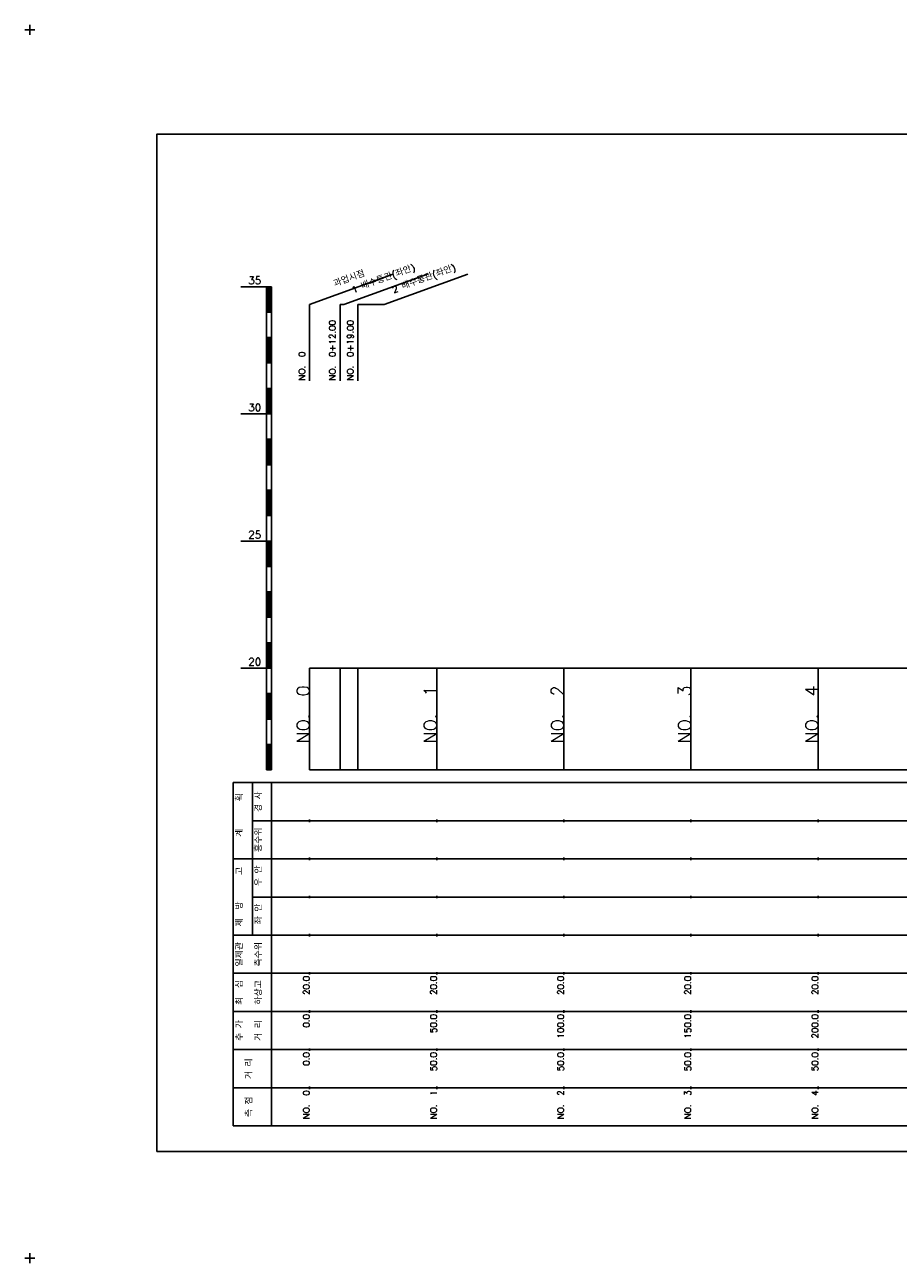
# Model space of a CAD drawing. Extents: x -2 to 685, y -2 to 1408.
# Tile 1 of 6: x -2 to 342, y -2 to 485. Entities that reach past the tile are written whole.
import ezdxf
from ezdxf.enums import TextEntityAlignment as Align

# ---------------------------------------------------------------- set-up
doc = ezdxf.new("R2010")
doc.units = 0
doc.header["$LTSCALE"] = 5
for name, color, linetype in [('BOX', 5, 'CONTINUOUS'), ('DT1', 3, 'CONTINUOUS'), ('LT1', 4, 'CONTINUOUS'), ('ST1', 7, 'CONTINUOUS')]:
    doc.layers.add(name, color=color, linetype=linetype)
doc.styles.add('GHS', font='ROMANS.shx', dxfattribs={"bigfont": 'GHS.shx'})

msp = doc.modelspace()

# ---------------------------------------------------------------- linework, layer by layer
at = {"layer": 'BOX'}
msp.add_lwpolyline([(50, 42), (650, 42), (650, 442), (50, 442), (50, 42)], dxfattribs=at)
at = {"layer": 'DT1', "linetype": 'CONTINUOUS'}
for p, q in [((122, 375), (123.46, 375)), ((129, 375), (139.39, 375))]:
    msp.add_line(p, q, dxfattribs=at)
at = {"layer": 'LT1', "linetype": 'CONTINUOUS'}
for p, q in [((110, 375), (142.89, 386.97)), ((123.46, 375), (156.35, 386.97)), ((139.39, 375), (172.27, 386.97)), ((110, 345), (110, 375)), ((122, 345), (122, 375)), ((129, 345), (129, 375))]:
    msp.add_line(p, q, dxfattribs=at)
at = {"layer": 'LT1'}
for p, q in [((83, 382), (93, 382)), ((93, 192), (93, 382)), ((93, 382), (95, 382)), ((93.5, 381.8), (93.5, 372.2)), ((94, 381.8), (94, 372.2)), ((94.5, 381.8), (94.5, 372.2)), ((95, 192), (95, 382)), ((93, 372), (95, 372)), ((93, 362), (95, 362)), ((93.5, 361.8), (93.5, 352.2)), ((94, 361.8), (94, 352.2)), ((94.5, 361.8), (94.5, 352.2)), ((93, 352), (95, 352)), ((93, 342), (95, 342)), ((93.5, 341.8), (93.5, 332.2)), ((94, 341.8), (94, 332.2)), ((94.5, 341.8), (94.5, 332.2)), ((83, 332), (93, 332)), ((93, 332), (95, 332)), ((93, 322), (95, 322)), ((93.5, 321.8), (93.5, 312.2)), ((94, 321.8), (94, 312.2)), ((94.5, 321.8), (94.5, 312.2)), ((93, 312), (95, 312)), ((93, 302), (95, 302)), ((93.5, 301.8), (93.5, 292.2)), ((94, 301.8), (94, 292.2)), ((94.5, 301.8), (94.5, 292.2)), ((93, 292), (95, 292)), ((83, 282), (93, 282)), ((93, 282), (95, 282)), ((93.5, 281.8), (93.5, 272.2)), ((94, 281.8), (94, 272.2)), ((94.5, 281.8), (94.5, 272.2)), ((93, 272), (95, 272)), ((93, 262), (95, 262)), ((93.5, 261.8), (93.5, 252.2)), ((94, 261.8), (94, 252.2)), ((94.5, 261.8), (94.5, 252.2)), ((93, 252), (95, 252)), ((93, 242), (95, 242)), ((93.5, 241.8), (93.5, 232.2)), ((94, 241.8), (94, 232.2)), ((94.5, 241.8), (94.5, 232.2)), ((83, 232), (93, 232)), ((93, 232), (95, 232)), ((110, 192), (110, 232)), ((122, 192), (122, 232)), ((129, 192), (129, 232)), ((160, 192), (160, 232)), ((210, 192), (210, 232)), ((260, 192), (260, 232)), ((310, 192), (310, 232)), ((110, 225.69), (110, 226.69)), ((160, 225.69), (160, 226.69)), ((210, 225.69), (210, 226.69)), ((260, 225.69), (260, 226.69)), ((310, 225.69), (310, 226.69)), ((93, 222), (95, 222)), ((93.5, 221.8), (93.5, 212.2)), ((94, 221.8), (94, 212.2)), ((94.5, 221.8), (94.5, 212.2)), ((93, 212), (95, 212)), ((93, 202), (95, 202)), ((93.5, 201.8), (93.5, 192.2)), ((94, 201.8), (94, 192.2)), ((94.5, 201.8), (94.5, 192.2)), ((93, 192), (95, 192)), ((110, 192), (610, 192)), ((110, 171.5), (110, 172.5)), ((160, 171.5), (160, 172.5)), ((210, 171.5), (210, 172.5)), ((260, 171.5), (260, 172.5)), ((310, 171.5), (310, 172.5)), ((110, 156.5), (110, 157.5)), ((160, 156.5), (160, 157.5)), ((210, 156.5), (210, 157.5)), ((260, 156.5), (260, 157.5)), ((310, 156.5), (310, 157.5)), ((110, 141.5), (110, 142.5)), ((160, 141.5), (160, 142.5)), ((210, 141.5), (210, 142.5)), ((260, 141.5), (260, 142.5)), ((310, 141.5), (310, 142.5)), ((110, 126.5), (110, 127.5)), ((160, 126.5), (160, 127.5)), ((210, 126.5), (210, 127.5)), ((260, 126.5), (260, 127.5)), ((310, 126.5), (310, 127.5)), ((110, 111.5), (110, 112.5)), ((160, 111.5), (160, 112.5)), ((210, 111.5), (210, 112.5)), ((260, 111.5), (260, 112.5)), ((310, 111.5), (310, 112.5)), ((110, 96.5), (110, 97.5)), ((160, 96.5), (160, 97.5)), ((210, 96.5), (210, 97.5)), ((260, 96.5), (260, 97.5)), ((310, 96.5), (310, 97.5)), ((110, 81.5), (110, 82.5)), ((160, 81.5), (160, 82.5)), ((210, 81.5), (210, 82.5)), ((260, 81.5), (260, 82.5)), ((310, 81.5), (310, 82.5)), ((110, 66.5), (110, 67.5)), ((160, 66.5), (160, 67.5)), ((210, 66.5), (210, 67.5)), ((260, 66.5), (260, 67.5)), ((310, 66.5), (310, 67.5))]:
    msp.add_line(p, q, dxfattribs=at)
msp.add_lwpolyline([(110, 232), (160, 232), (210, 232), (260, 232), (310, 232), (360, 232), (410, 232), (460, 232), (510, 232), (560, 232), (610, 232)], dxfattribs=at)
at = {"layer": 'ST1'}
for p, q in [((-2, 483), (2, 483)), ((0, 481), (0, 485)), ((80, 52), (80, 187)), ((80, 187), (623, 187)), ((87.5, 157), (87.5, 187)), ((95, 52), (95, 187)), ((87.5, 172), (623, 172)), ((80, 157), (623, 157)), ((87.5, 127), (87.5, 157)), ((87.5, 142), (623, 142)), ((80, 127), (623, 127)), ((80, 112), (623, 112)), ((80, 97), (623, 97)), ((80, 82), (623, 82)), ((80, 67), (623, 67)), ((80, 52), (623, 52)), ((-2, 0), (2, 0)), ((0, -2), (0, 2))]:
    msp.add_line(p, q, dxfattribs=at)

# ---------------------------------------------------------------- texts
at = {"layer": 'DT1', "linetype": 'CONTINUOUS', "style": 'GHS'}
for s, rotation, p in [('1 배수통관(좌안)', 20, (139.46, 383.99)), ('2 배수통관(좌안)', 20, (155.39, 383.99)), ('과업시점', 20, (126, 383.99)), ('  획', 90, (83.75, 179.5)), ('경 사', 90, (91.25, 179.5)), ('   계', 90, (83.75, 164.5)), ('홍수위', 90, (91.25, 164.5)), ('   고', 90, (83.75, 149.5)), (' 우 안', 90, (91.25, 149.5)), (' 제  방', 90, (83.75, 134.5)), (' 좌 안', 90, (91.25, 134.5)), ('일제관', 90, (83.75, 119.5)), ('측수위', 90, (91.25, 119.5)), ('최  심', 90, (83.75, 104.5)), ('하상고', 90, (91.25, 104.5)), ('추 가', 90, (83.75, 89.5)), ('거 리', 90, (91.25, 89.5)), ('거 리', 90, (87.5, 74.5)), ('측 점', 90, (87.5, 59.5))]:
    msp.add_text(s, height=2.5, rotation=rotation, dxfattribs=at).set_placement(p, align=Align.CENTER)
at = {"layer": 'DT1', "style": 'GHS'}
for s, p in [('35', (91, 383)), ('30', (91, 333)), ('25', (91, 283)), ('20', (91, 233))]:
    msp.add_text(s, height=3, dxfattribs=at).set_placement(p, align=Align.RIGHT)
at = {"layer": 'DT1', "linetype": 'CONTINUOUS', "style": 'GHS'}
for s, p in [('NO.  0+12.00 ', (120.25, 345.12)), ('NO.  0+19.00 ', (127.25, 345.12)), ('NO.  0 ', (108.25, 345.12))]:
    msp.add_text(s, height=2.5, rotation=90, dxfattribs=at).set_placement(p)
at = {"layer": 'DT1', "style": 'GHS'}
for s, height, p in [('NO.  0', 5, (110, 225.19)), ('NO.  1', 5, (160, 225.19)), ('NO.  2', 5, (210, 225.19)), ('NO.  3', 5, (260, 225.19)), ('NO.  4', 5, (310, 225.19)), (' 20.0', 2.5, (110, 111)), (' 20.0', 2.5, (160, 111)), (' 20.0', 2.5, (210, 111)), (' 20.0', 2.5, (260, 111)), (' 20.0', 2.5, (310, 111)), ('     0.0', 2.5, (110, 96)), ('    50.0', 2.5, (160, 96)), ('   100.0', 2.5, (210, 96)), ('   150.0', 2.5, (260, 96)), ('   200.0', 2.5, (310, 96)), ('   0.0', 2.5, (110, 81)), ('  50.0', 2.5, (160, 81)), ('  50.0', 2.5, (210, 81)), ('  50.0', 2.5, (260, 81)), ('  50.0', 2.5, (310, 81)), ('NO.  0', 2.5, (110, 66)), ('NO.  1', 2.5, (160, 66)), ('NO.  2', 2.5, (210, 66)), ('NO.  3', 2.5, (260, 66)), ('NO.  4', 2.5, (310, 66))]:
    msp.add_text(s, height=height, rotation=90, dxfattribs=at).set_placement(p, align=Align.RIGHT)

doc.saveas('drawing.dxf')
